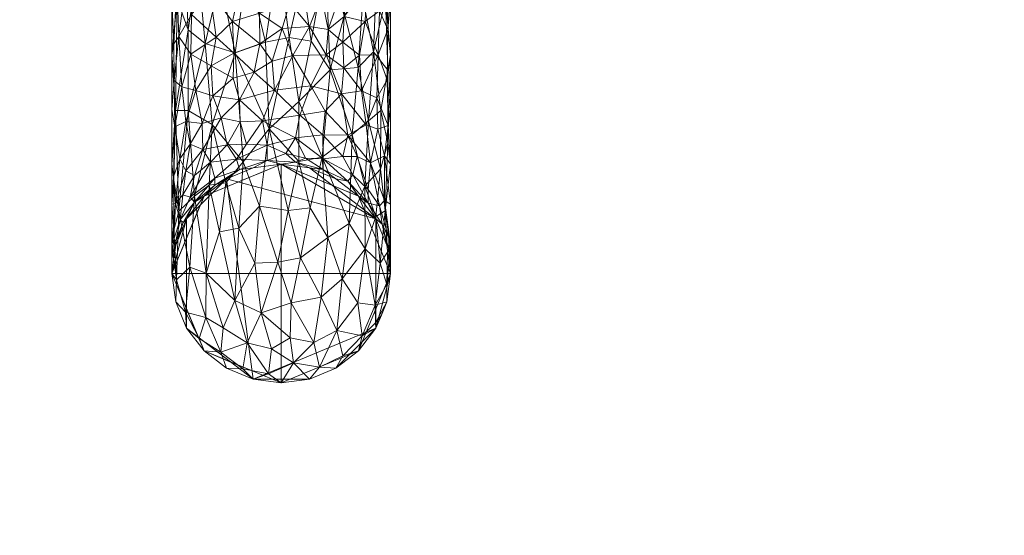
# Model space of a CAD drawing. Header units: millimetres. Extents: x -1219 to 1219, y -1219 to 1219.
# Tile 3 of 5: x -42 to 116, y -77 to 6. Entities that reach past the tile are written whole.
import ezdxf

# ---------------------------------------------------------------- set-up
doc = ezdxf.new("R2010")
doc.units = ezdxf.units.MM
doc.layers.add('A-DOOR', color=31, linetype='Continuous')

msp = doc.modelspace()

# ---------------------------------------------------------------- meshes
at = {"layer": 'A-DOOR', "lineweight": 13}
mesh = msp.add_polyface(dxfattribs=at)
corners = [(-1219.2, 1219.2, -0.49), (-1219.2, -1219.2, -0.49), (1219.2, -1219.2, -0.49), (1219.2, 1219.2, -0.49)]
mesh.append_faces([[corners[k] for k in face] for face in [(0, 1, 2, 3)]])
mesh = msp.add_polyface(dxfattribs=at)
corners = [(1219.2, -1219.2, -40.49), (-1219.2, -1219.2, -40.49), (-1219.2, 1219.2, -40.49), (1219.2, 1219.2, -40.49)]
mesh.append_faces([[corners[k] for k in face] for face in [(0, 1, 2, 3)]])
mesh = msp.add_polyface(dxfattribs=at)
corners = [(-17.22, 27.57, 38.36), (-17.11, 18.99, 45.69), (-16.29, 25.03, 44.98), (-7.38, 0.31, 62.88), (-5.46, 14.18, 61.65), (-9.8, 12.12, 60), (-13.37, 14.31, 56.02), (-15.34, 13.68, 53.22), (-14.9, 4.01, 56), (-16.43, 31.98, 37.7), (-15.04, 30.84, 43.32), (-17.5, 17.5, 42.32), (-17.5, 0, 47.01), (-16.67, 8.89, 51.34), (-16.96, -8.9, 50.3), (-12.8, 32.54, 45.83), (-14.67, 22.36, 50.53), (-12.35, 23.49, 53.18), (-14.89, -8.91, 55.3), (-12.18, 1.82, 59.54), (-3.91, 27.49, 56.22), (-0.46, 15.85, 62.05), (-2.51, 2.02, 64.29), (-9.97, 28.77, 52.15), (-7.2, 24.57, 56.64), (-7.36, 33.01, 50.72), (-10.12, 20.77, 56.7), (-16.84, 36.32, 28.18), (-17.5, 30.31, 29.51)]
mesh.append_faces([[corners[k] for k in face] for face in [(0, 1, 2), (3, 4, 5), (6, 7, 8), (9, 2, 10), (9, 0, 2), (14, 13, 12), (15, 16, 17), (18, 19, 8), (20, 4, 21), (22, 21, 4), (23, 24, 25), (26, 23, 17), (3, 5, 19), (26, 24, 23), (22, 4, 3), (20, 24, 4), (19, 5, 6), (19, 6, 8), (7, 6, 16), (14, 8, 13), (10, 16, 15), (16, 10, 2), (2, 1, 7), (16, 6, 17), (26, 6, 5), (15, 17, 23), (2, 7, 16), (13, 8, 7), (0, 27, 28), (1, 0, 11), (11, 13, 1), (7, 1, 13), (6, 26, 17), (24, 5, 4), (24, 26, 5), (20, 25, 24)]], dxfattribs={"vtx0": -1, "vtx1": -1, "vtx2": -1})
mesh.append_faces([[corners[k] for k in face] for face in [(11, 12, 13), (28, 11, 0)]], dxfattribs={"vtx1": -1, "vtx2": -1})
mesh = msp.add_polyface(dxfattribs=at)
corners = [(16.47, 24.99, 44.39), (16.69, 8.89, 51.26), (17.5, 17.5, 42.32), (7.06, 15.07, 60.74), (7.8, 27.11, 54.81), (4.03, 23.18, 58.59), (10.92, 20, 56.38), (14.76, 0.51, 56.41), (17.03, -2.44, 50.94), (17.5, 30.31, 29.51), (17.5, 0, 47.01), (13.94, 34.5, 41.78), (11.19, 31.08, 49.18), (14.29, 21.48, 51.66), (12.28, -2, 59.43), (13.04, 8.95, 57.81), (16.79, 36, 29.31), (-0.36, 37.41, 48.83), (-3.91, 27.49, 56.22), (0.25, 27.73, 56.58), (15.21, 11.26, 54.18), (-0.46, 15.85, 62.05), (3.34, 11.97, 62.79), (10.11, 6.46, 60.86), (7.8, -2.41, 62.61), (4.77, 2.22, 63.8), (4.4, 33.87, 51.38), (8.27, 37.27, 45.96), (1.24, 2.77, 64.39), (-2.51, 2.02, 64.29), (2.8, -7.45, 63.75)]
mesh.append_faces([[corners[k] for k in face] for face in [(0, 1, 2), (3, 4, 5), (6, 4, 3), (1, 7, 8), (11, 12, 13), (14, 7, 15), (0, 9, 16), (17, 18, 19), (0, 13, 20), (21, 5, 19), (3, 5, 22), (3, 23, 6), (20, 7, 1), (14, 23, 24), (23, 14, 15), (25, 3, 22), (6, 23, 15), (3, 24, 23), (13, 6, 15), (20, 15, 7), (11, 13, 0), (0, 20, 1), (13, 15, 20), (5, 4, 26), (27, 4, 12), (4, 6, 12), (13, 12, 6), (22, 5, 21), (28, 21, 29), (22, 28, 25), (10, 1, 8), (21, 19, 18), (26, 19, 5), (21, 28, 22), (30, 25, 28), (3, 25, 24)]], dxfattribs={"vtx0": -1, "vtx1": -1, "vtx2": -1})
mesh.append_faces([[corners[k] for k in face] for face in [(1, 10, 2)]], dxfattribs={"vtx0": -1, "vtx2": -1})
mesh.append_faces([[corners[k] for k in face] for face in [(2, 9, 0)]], dxfattribs={"vtx1": -1, "vtx2": -1})
mesh = msp.add_polyface(dxfattribs=at)
corners = [(-10.44, 14.95, 26.68), (-6.7, 10.53, 27.62), (-11.43, 10.14, 31.25), (-3.47, 6.7, 28.55), (-3.43, 1.79, 29.76), (-7.83, 5.34, 30.6), (-14.95, 14.88, 33.2), (-16.71, 11.33, 39.56), (-17.13, 19.13, 36.93), (-14.38, 6.48, 36.18), (-13.79, 10.57, 33.8), (-10.41, 2.85, 32.75), (-2.42, 10.48, 26.23), (1.36, 8.33, 27.45), (-15.47, 10.48, 36.7), (-16.38, 2.93, 40.69), (-12.76, 14.35, 30.01), (-7.58, 0.29, 31.23), (-10.1, 18.02, 22.21), (-5.22, 13.65, 24.19), (-14.46, 0.11, 37.15), (-17.17, -4.12, 43.34), (-17.22, 1.77, 43.85), (0.15, 4.24, 28.99), (-0.61, 15.56, 20.03), (-3.7, 15.35, 21.21), (-2.28, 16.89, 17.11), (-1.43, 13.69, 23), (1.41, 11.79, 25.02), (-6.7, 16.7, 20.7), (-17.5, 17.5, 42.32), (-17.5, 8.75, 44.66), (-11.22, -1.74, 33.5), (-17.5, 0, 47.01), (-1.45, -0.99, 29.54)]
mesh.append_faces([[corners[k] for k in face] for face in [(30, 7, 31)]], dxfattribs={"vtx0": -1, "vtx1": -1})
mesh.append_faces([[corners[k] for k in face] for face in [(0, 1, 2), (3, 4, 5), (6, 7, 8), (2, 9, 10), (1, 5, 2), (2, 5, 11), (3, 12, 13), (7, 14, 15), (0, 2, 16), (14, 6, 10), (3, 5, 1), (4, 17, 5), (5, 17, 11), (0, 18, 19), (9, 20, 15), (21, 22, 15), (4, 3, 23), (12, 3, 1), (19, 12, 1), (0, 19, 1), (24, 25, 26), (27, 12, 19), (12, 27, 28), (19, 29, 25), (25, 24, 27), (19, 25, 27), (13, 23, 3), (11, 20, 9), (22, 7, 15), (11, 17, 32), (20, 11, 32), (2, 11, 9), (7, 30, 8), (14, 10, 9), (16, 10, 6), (15, 14, 9), (6, 14, 7), (10, 16, 2), (7, 22, 31), (23, 34, 4)]], dxfattribs={"vtx0": -1, "vtx1": -1, "vtx2": -1})
mesh.append_faces([[corners[k] for k in face] for face in [(33, 31, 22)]], dxfattribs={"vtx1": -1, "vtx2": -1})
mesh = msp.add_polyface(dxfattribs=at)
corners = [(1.82, -0.09, 29.6), (-1.45, -0.99, 29.54), (0.15, 4.24, 28.99), (2.28, 14.58, 21.95), (1.41, 11.79, 25.02), (-1.43, 13.69, 23), (10.05, 6.14, 31.75), (13.65, 10.88, 33.45), (13.42, 5.36, 35.16), (-0.61, 15.56, 20.03), (17.1, 11.37, 41.13), (17.5, 8.75, 44.66), (17.05, 4.05, 42.78), (10.65, 12.85, 28.76), (6.46, 9.5, 28.15), (7.1, 13.84, 25.03), (9.93, 15.26, 25.83), (12.26, 15.93, 27.91), (9.35, 9.44, 29.87), (7.52, 4.05, 30.77), (10.01, -2.08, 32.55), (9.85, 2.06, 32.44), (12.51, -0.07, 34.77), (15.52, 0, 38.92), (4.49, 4.54, 29.51), (7.18, 0, 31.05), (1.36, 8.33, 27.45), (15.71, 7.06, 38.37), (16.54, 16.13, 36.45), (-2.42, 10.48, 26.23), (16.95, -4, 42.37), (17.5, 0, 47.01), (17.5, 17.5, 42.32), (14.28, 17.26, 29.93)]
mesh.append_faces([[corners[k] for k in face] for face in [(0, 1, 2), (3, 4, 5), (6, 7, 8), (9, 3, 5), (10, 11, 12), (13, 14, 15), (16, 17, 13), (14, 18, 19), (20, 21, 22), (23, 22, 8), (24, 25, 0), (18, 7, 6), (14, 24, 26), (21, 19, 6), (4, 15, 14), (18, 14, 13), (4, 14, 26), (13, 17, 7), (27, 10, 12), (7, 28, 27), (7, 27, 8), (2, 26, 24), (4, 26, 29), (15, 4, 3), (30, 12, 31), (12, 23, 27), (23, 12, 30), (27, 28, 10), (0, 2, 24), (23, 8, 27), (8, 22, 21), (21, 20, 25), (19, 25, 24), (21, 6, 8), (25, 19, 21), (14, 19, 24), (7, 18, 13), (19, 18, 6), (13, 15, 16), (7, 17, 33)]], dxfattribs={"vtx0": -1, "vtx1": -1, "vtx2": -1})
mesh.append_faces([[corners[k] for k in face] for face in [(10, 32, 11)]], dxfattribs={"vtx0": -1, "vtx2": -1})
mesh.append_faces([[corners[k] for k in face] for face in [(11, 31, 12)]], dxfattribs={"vtx1": -1, "vtx2": -1})
mesh = msp.add_polyface(dxfattribs=at)
corners = [(-6.81, -27.71, 54.97), (-3.49, -24.21, 58.19), (-6.11, -17.09, 60.48), (-16.38, -25.01, 44.69), (-14.89, -8.91, 55.3), (-16.96, -8.9, 50.3), (-17.22, -28.06, 37.82), (-17.5, -23.91, 35.91), (-17.5, -30.31, 29.51), (-14.67, -33.96, 40.84), (-13.88, -22.61, 51.67), (-11.07, -11.16, 59.26), (-17.5, 0, 47.01), (-17.5, -17.5, 42.32), (-17.18, -20.06, 44.69), (-7.38, 0.31, 62.88), (-12.18, 1.82, 59.54), (-12.02, -34.96, 44.48), (-11.53, -20.83, 55.43), (-8.86, -20.49, 57.71), (-1.92, -11.84, 63.04), (-0.54, -33.19, 52.67), (1.12, -24.9, 58.18), (3.05, -32.5, 52.9), (-2.51, 2.02, 64.29), (1.24, 2.77, 64.39), (-14.9, 4.01, 56), (-16.79, -36, 29.31), (-9.91, -28.32, 52.52), (-4.22, -33.33, 51.9), (2.79, -17.08, 61.41), (2.8, -7.45, 63.75)]
mesh.append_faces([[corners[k] for k in face] for face in [(7, 14, 13)]], dxfattribs={"vtx0": -1, "vtx1": -1})
mesh.append_faces([[corners[k] for k in face] for face in [(0, 1, 2), (3, 4, 5), (9, 10, 3), (4, 10, 11), (7, 6, 14), (2, 15, 11), (4, 11, 16), (3, 10, 4), (17, 10, 9), (11, 18, 19), (18, 11, 10), (19, 0, 2), (1, 20, 2), (1, 21, 22), (22, 21, 23), (15, 20, 24), (20, 15, 2), (24, 20, 25), (15, 16, 11), (5, 4, 26), (3, 14, 6), (8, 27, 6), (27, 3, 6), (3, 5, 14), (5, 13, 14), (17, 28, 18), (17, 18, 10), (19, 18, 28), (0, 19, 28), (11, 19, 2), (0, 29, 1), (21, 1, 29), (22, 30, 20), (22, 20, 1), (25, 20, 31)]], dxfattribs={"vtx0": -1, "vtx1": -1, "vtx2": -1})
mesh.append_faces([[corners[k] for k in face] for face in [(6, 7, 8), (5, 12, 13)]], dxfattribs={"vtx0": -1, "vtx2": -1})
mesh = msp.add_polyface(dxfattribs=at)
corners = [(-16.38, 2.93, 40.69), (-14.46, 0.11, 37.15), (-15.95, -5.12, 39.33), (-17.5, -8.75, 44.66), (-17.17, -4.12, 43.34), (-17.02, -11.51, 40.73), (-9.62, -10.08, 29.72), (-12.65, -11, 32.1), (-10.95, -6.53, 32.33), (-7.58, 0.29, 31.23), (-4.35, -2.74, 29.85), (-7.7, -3.71, 30.93), (-6.7, -7.21, 29.41), (-6.6, -10.73, 27.43), (-15.31, -10.67, 36.3), (-14.58, -14.29, 32.91), (-16.22, -16.62, 35.08), (-13.67, -5.72, 35.39), (-5.56, -14.27, 23.63), (-7.16, -16.68, 21.17), (-8.65, -14.41, 25.56), (-2.28, -16.91, 17.08), (-2.28, -14.46, 22.13), (-1.07, -5.65, 28.6), (-3.02, -10.54, 26.3), (-17.5, 0, 47.01), (-17.22, 1.77, 43.85), (-11.22, -1.74, 33.5), (-17.24, -19.49, 37.41), (-17.5, -17.5, 42.32), (-12.54, -15.12, 29.07), (-11.33, -17.17, 25.22), (-3.43, 1.79, 29.76), (-15.31, -18.55, 30.98)]
mesh.append_faces([[corners[k] for k in face] for face in [(0, 1, 2), (3, 4, 5), (6, 7, 8), (9, 10, 11), (6, 12, 13), (14, 15, 16), (8, 7, 17), (1, 17, 2), (17, 14, 2), (14, 5, 2), (18, 19, 20), (21, 19, 22), (12, 23, 24), (12, 11, 10), (18, 22, 19), (4, 0, 2), (25, 26, 4), (17, 1, 27), (8, 17, 27), (7, 15, 14), (7, 14, 17), (16, 28, 5), (16, 5, 14), (11, 27, 9), (6, 8, 12), (13, 12, 24), (30, 6, 20), (18, 13, 24), (20, 6, 13), (5, 4, 2), (30, 15, 7), (6, 30, 7), (31, 30, 20), (9, 32, 10), (12, 10, 23), (12, 8, 11), (27, 11, 8), (33, 15, 30), (13, 18, 20), (24, 22, 18)]], dxfattribs={"vtx0": -1, "vtx1": -1, "vtx2": -1})
mesh.append_faces([[corners[k] for k in face] for face in [(5, 29, 3)]], dxfattribs={"vtx0": -1, "vtx2": -1})
mesh.append_faces([[corners[k] for k in face] for face in [(3, 25, 4)]], dxfattribs={"vtx1": -1, "vtx2": -1})
mesh = msp.add_polyface(dxfattribs=at)
corners = [(0.72, -15.76, 19.64), (-2.28, -14.46, 22.13), (2.26, -13.28, 23.62), (17.09, -11.31, 41.13), (16.95, -4, 42.37), (17.5, -8.75, 44.66), (15.32, -6.87, 37.64), (9.86, -16.28, 24.53), (6.7, -16.65, 20.81), (6.66, -12.81, 25.79), (7.01, -9.03, 28.68), (10.65, -12.85, 28.76), (9.66, -6.24, 31.44), (12.82, -5.76, 34.36), (13.58, -11.22, 33.18), (4.71, -4.95, 29.47), (7.18, 0, 31.05), (14.28, -17.26, 29.93), (15.47, -11.88, 36.04), (17.5, 0, 47.01), (10.01, -2.08, 32.55), (-1.07, -5.65, 28.6), (2.98, -9.63, 26.92), (-3.02, -10.54, 26.3), (1.82, -0.09, 29.6), (-4.35, -2.74, 29.85), (-1.45, -0.99, 29.54), (16.54, -16.13, 36.45), (17.5, -17.5, 42.32), (15.52, 0, 38.92), (12.13, -16.28, 27.36), (12.51, -0.07, 34.77), (-3.43, 1.79, 29.76), (3.89, -16.53, 18.98)]
mesh.append_faces([[corners[k] for k in face] for face in [(28, 3, 5)]], dxfattribs={"vtx0": -1, "vtx1": -1})
mesh.append_faces([[corners[k] for k in face] for face in [(0, 1, 2), (3, 4, 5), (4, 3, 6), (7, 8, 9), (10, 11, 9), (12, 13, 14), (10, 15, 12), (15, 16, 12), (6, 14, 13), (11, 14, 17), (18, 17, 14), (12, 14, 11), (18, 14, 6), (9, 8, 2), (12, 16, 20), (21, 15, 22), (23, 22, 2), (24, 16, 15), (25, 26, 21), (21, 24, 15), (22, 23, 21), (27, 3, 28), (13, 29, 6), (4, 6, 29), (1, 23, 2), (9, 2, 22), (10, 9, 22), (9, 11, 7), (30, 7, 11), (15, 10, 22), (11, 10, 12), (20, 13, 12), (29, 13, 31), (3, 27, 18), (26, 25, 32), (2, 33, 0), (3, 18, 6), (17, 18, 27), (13, 20, 31), (11, 17, 30), (21, 26, 24)]], dxfattribs={"vtx0": -1, "vtx1": -1, "vtx2": -1})
mesh.append_faces([[corners[k] for k in face] for face in [(4, 19, 5)]], dxfattribs={"vtx0": -1, "vtx2": -1})
mesh = msp.add_polyface(dxfattribs=at)
corners = [(17.5, -17.5, 42.32), (16.61, -24.96, 43.92), (17.5, -30.31, 29.51), (13.35, -20.99, 53.29), (13.96, -10.57, 56.32), (11.34, -12.73, 58.63), (9.76, -35.83, 46.2), (10.84, -27.01, 52.58), (7.46, -29.2, 53.61), (17.07, -14.15, 48.19), (15.92, -8.89, 53.32), (15.86, -18.28, 50.26), (12.28, -2, 59.43), (7.8, -2.41, 62.61), (17.03, -2.44, 50.94), (2.8, -7.45, 63.75), (6.54, -16.35, 60.56), (3.05, -32.5, 52.9), (4.63, -24.49, 57.74), (1.12, -24.9, 58.18), (13.4, -31.06, 46.28), (15.81, -33.31, 38.39), (17.01, -31.57, 35.12), (15.11, -25.86, 47.4), (14.76, 0.51, 56.41), (2.79, -17.08, 61.41), (17.5, 0, 47.01), (-1.92, -11.84, 63.04), (4.77, 2.22, 63.8)]
mesh.append_faces([[corners[k] for k in face] for face in [(0, 1, 2), (26, 9, 0)]], dxfattribs={"vtx0": -1, "vtx1": -1})
mesh.append_faces([[corners[k] for k in face] for face in [(3, 4, 5), (6, 7, 8), (9, 10, 11), (3, 5, 7), (12, 13, 5), (3, 11, 4), (14, 10, 9), (15, 16, 13), (17, 18, 19), (5, 13, 16), (20, 7, 6), (21, 22, 1), (3, 7, 20), (16, 7, 5), (23, 3, 20), (23, 11, 3), (24, 4, 10), (12, 5, 4), (14, 24, 10), (24, 12, 4), (18, 25, 19), (16, 8, 7), (23, 21, 1), (21, 23, 20), (11, 23, 1), (9, 1, 0), (4, 11, 10), (1, 9, 11), (9, 26, 14), (2, 1, 22), (18, 8, 16), (8, 18, 17), (25, 16, 15), (16, 25, 18), (27, 25, 15), (28, 15, 13)]], dxfattribs={"vtx0": -1, "vtx1": -1, "vtx2": -1})
mesh = msp.add_polyface(dxfattribs=at)
corners = [(-2.28, -16.91, 17.08), (-6.7, -18.32, 16.37), (-7.16, -16.68, 21.17), (-14.58, -22.76, 23.11), (-10.65, -19.71, 19.57), (-13.88, -23.57, 18.11), (-16.9, -30.47, 12.01), (-16.9, -29.8, 18.24), (-15.71, -26.83, 16.96), (-17.5, -35, 12.01), (-17.5, -32.66, 20.76), (-10.65, -20.85, 15.37), (-15.16, -26.25, 12.01), (-12.37, -22.63, 12.01), (-8.75, -19.84, 12.01), (-11.33, -17.17, 25.22), (-13.88, -19.32, 26.83), (-12.54, -15.12, 29.07), (-17.23, -29.51, 24.23), (-4.53, -18.1, 12.01), (-16.94, -23.81, 31.25), (-16.17, -26.42, 22.15), (-17.5, -23.91, 35.91), (-17.24, -19.49, 37.41), (-17.5, -30.31, 29.51), (-15.31, -18.55, 30.98), (-15.76, -22.41, 27.75), (-17.5, -17.5, 42.32), (-14.58, -14.29, 32.91), (-16.22, -16.62, 35.08), (-8.65, -14.41, 25.56), (-17.02, -11.51, 40.73)]
mesh.append_faces([[corners[k] for k in face] for face in [(12, 5, 13), (24, 18, 10), (6, 8, 12)]], dxfattribs={"vtx0": -1, "vtx1": -1})
mesh.append_faces([[corners[k] for k in face] for face in [(0, 1, 2), (3, 4, 5), (6, 7, 8), (5, 4, 11), (15, 16, 17), (18, 7, 10), (4, 2, 1), (0, 19, 1), (18, 20, 21), (20, 22, 23), (8, 5, 12), (3, 5, 21), (16, 25, 17), (11, 1, 14), (15, 2, 4), (3, 26, 16), (20, 18, 24), (7, 18, 21), (28, 25, 29), (8, 7, 21), (5, 8, 21), (25, 16, 26), (2, 15, 30), (3, 15, 4), (31, 23, 27), (20, 23, 29), (5, 11, 13), (1, 11, 4), (26, 21, 20), (3, 16, 15), (21, 26, 3), (25, 20, 29), (20, 25, 26)]], dxfattribs={"vtx0": -1, "vtx1": -1, "vtx2": -1})
mesh.append_faces([[corners[k] for k in face] for face in [(11, 14, 13), (7, 6, 9), (20, 24, 22)]], dxfattribs={"vtx0": -1, "vtx2": -1})
mesh.append_faces([[corners[k] for k in face] for face in [(9, 10, 7), (19, 14, 1), (22, 27, 23)]], dxfattribs={"vtx1": -1, "vtx2": -1})
mesh = msp.add_polyface(dxfattribs=at)
corners = [(2.28, -17.17, 16.1), (0, -17.5, 12.01), (-2.28, -16.91, 17.08), (6.7, -18.36, 16.22), (10.65, -20.2, 18.17), (8.75, -19.84, 12.01), (17.2, -29.34, 24.16), (17.5, -30.31, 29.51), (17.5, -32.66, 20.76), (16.17, -27.07, 20.26), (15.16, -26.25, 12.01), (13.88, -23.73, 17.45), (16.52, -23.28, 29.7), (12.37, -22.63, 12.01), (4.53, -18.1, 12.01), (-4.53, -18.1, 12.01), (15.73, -24.15, 24.81), (14.28, -17.26, 29.93), (0.72, -15.76, 19.64), (16.54, -16.13, 36.45), (16.9, -30.47, 12.01), (17.19, -31.13, 17.99), (11.46, -19.22, 22.24), (6.7, -16.65, 20.81), (9.86, -16.28, 24.53), (12.13, -16.28, 27.36), (13.88, -21.53, 23.38), (17.5, -23.91, 35.91), (17.5, -35, 12.01), (-2.28, -14.46, 22.13), (3.89, -16.53, 18.98), (2.26, -13.28, 23.62), (17.5, -17.5, 42.32)]
mesh.append_faces([[corners[k] for k in face] for face in [(13, 11, 10), (15, 2, 1), (10, 9, 20), (20, 21, 28), (28, 21, 8), (27, 19, 32)]], dxfattribs={"vtx0": -1, "vtx1": -1})
mesh.append_faces([[corners[k] for k in face] for face in [(0, 1, 2), (3, 4, 5), (9, 10, 11), (7, 6, 12), (12, 16, 17), (2, 18, 0), (19, 12, 17), (9, 11, 16), (9, 6, 21), (22, 23, 24), (4, 22, 11), (25, 26, 22), (19, 27, 12), (18, 2, 29), (0, 30, 3), (4, 11, 13), (11, 26, 16), (0, 3, 14), (4, 3, 23), (21, 6, 8), (6, 9, 16), (9, 21, 20), (30, 0, 18), (30, 31, 23), (22, 26, 11), (3, 30, 23), (17, 16, 26), (6, 16, 12), (26, 25, 17), (23, 22, 4), (25, 22, 24)]], dxfattribs={"vtx0": -1, "vtx1": -1, "vtx2": -1})
mesh.append_faces([[corners[k] for k in face] for face in [(6, 7, 8), (0, 14, 1), (3, 5, 14)]], dxfattribs={"vtx0": -1, "vtx2": -1})
mesh.append_faces([[corners[k] for k in face] for face in [(13, 5, 4), (27, 7, 12)]], dxfattribs={"vtx1": -1, "vtx2": -1})
mesh = msp.add_polyface(dxfattribs=at)
corners = [(-17.5, -35, -0.49), (-16.9, -30.47, -0.49), (-15.16, -26.25, -0.49), (-12.37, -22.63, -0.49), (-8.75, -19.84, -0.49), (-4.53, -18.1, -0.49), (0, -17.5, -0.49), (4.53, -18.1, -0.49), (8.75, -19.84, -0.49), (12.37, -22.63, -0.49), (15.16, -26.25, -0.49), (16.9, -30.47, -0.49), (17.5, -35, -0.49), (16.9, -39.53, -0.49), (15.16, -43.75, -0.49), (12.37, -47.37, -0.49), (8.75, -50.16, -0.49), (4.53, -51.9, -0.49), (0, -52.5, -0.49), (-4.53, -51.9, -0.49), (-8.75, -50.16, -0.49), (-12.37, -47.37, -0.49), (-15.16, -43.75, -0.49), (-16.9, -39.53, -0.49)]
mesh.append_faces([[corners[k] for k in face] for face in [(22, 19, 20, 21)]], dxfattribs={"vtx0": -1})
mesh.append_faces([[corners[k] for k in face] for face in [(17, 19, 14, 16)]], dxfattribs={"vtx0": -1, "vtx1": -1, "vtx2": -1})
mesh.append_faces([[corners[k] for k in face] for face in [(4, 19, 22, 2), (19, 4, 10, 14)]], dxfattribs={"vtx0": -1, "vtx1": -1, "vtx2": -1, "vtx3": -1})
mesh.append_faces([[corners[k] for k in face] for face in [(10, 6, 7)]], dxfattribs={"vtx0": -1, "vtx2": -1})
mesh.append_faces([[corners[k] for k in face] for face in [(14, 10, 11, 12)]], dxfattribs={"vtx0": -1, "vtx3": -1})
mesh.append_faces([[corners[k] for k in face] for face in [(3, 4, 2), (15, 16, 14), (13, 14, 12)]], dxfattribs={"vtx1": -1})
mesh.append_faces([[corners[k] for k in face] for face in [(0, 1, 2), (17, 18, 19)]], dxfattribs={"vtx2": -1})
mesh.append_faces([[corners[k] for k in face] for face in [(22, 23, 0, 2), (4, 5, 6, 10)]], dxfattribs={"vtx2": -1, "vtx3": -1})
mesh.append_faces([[corners[k] for k in face] for face in [(7, 8, 9, 10)]], dxfattribs={"vtx3": -1})
mesh = msp.add_polyface(dxfattribs=at)
corners = [(17.5, -35, -0.49), (16.9, -30.47, -0.49), (15.16, -26.25, -0.49), (12.37, -22.63, -0.49), (8.75, -19.84, -0.49), (4.53, -18.1, -0.49), (0, -17.5, -0.49), (-4.53, -18.1, -0.49), (-8.75, -19.84, -0.49), (-12.37, -22.63, -0.49), (-15.16, -26.25, -0.49), (-16.9, -30.47, -0.49), (-17.5, -35, -0.49), (-17.5, -35, 12.01), (-16.9, -30.47, 12.01), (-15.16, -26.25, 12.01), (-12.37, -22.63, 12.01), (-8.75, -19.84, 12.01), (-4.53, -18.1, 12.01), (0, -17.5, 12.01), (4.53, -18.1, 12.01), (8.75, -19.84, 12.01), (12.37, -22.63, 12.01), (15.16, -26.25, 12.01), (16.9, -30.47, 12.01), (17.5, -35, 12.01)]
mesh.append_faces([[corners[k] for k in face] for face in [(1, 24, 25, 0)]], dxfattribs={"vtx0": -1})
mesh.append_faces([[corners[k] for k in face] for face in [(11, 14, 15, 10), (9, 16, 17, 8), (10, 15, 16, 9), (8, 17, 18, 7), (19, 6, 7, 18), (5, 20, 21, 4), (4, 21, 22, 3), (2, 23, 24, 1), (3, 22, 23, 2), (20, 5, 6, 19)]], dxfattribs={"vtx0": -1, "vtx2": -1})
mesh.append_faces([[corners[k] for k in face] for face in [(12, 13, 14, 11)]], dxfattribs={"vtx2": -1})
mesh = msp.add_polyface(dxfattribs=at)
corners = [(0, -17.5, -44.49), (-12.37, -22.63, -44.49), (-17.5, -35, -44.49), (-12.37, -47.37, -44.49), (0, -52.5, -44.49), (0, -52.5, -40.49), (-12.37, -47.37, -40.49), (-17.5, -35, -40.49), (-12.37, -22.63, -40.49), (0, -17.5, -40.49), (-8.22, -49.1, -40.49), (-6.19, -49.94, -44.49), (-4.11, -50.8, -44.49), (-14.94, -41.19, -44.49), (-14.94, -41.19, -40.49), (-16.22, -38.09, -40.49), (-6.19, -20.06, -40.49), (-6.19, -20.06, -44.49), (-9.28, -21.34, -44.49), (-14.94, -28.81, -40.49), (-14.94, -28.81, -44.49), (-16.22, -31.91, -44.49), (-9.28, -48.66, -44.49), (-4.11, -50.8, -40.49), (-13.66, -44.28, -44.49), (-13.66, -44.28, -40.49), (-16.22, -38.09, -44.49), (-4.11, -19.2, -44.49), (-3.09, -18.78, -40.49), (-9.28, -21.34, -40.49), (-13.66, -25.72, -44.49), (-13.66, -25.72, -40.49), (-16.22, -31.91, -40.49)]
mesh.append_faces([[corners[k] for k in face] for face in [(6, 22, 10), (22, 6, 3), (10, 11, 23)]], dxfattribs={"vtx0": -1, "vtx1": -1})
mesh.append_faces([[corners[k] for k in face] for face in [(14, 13, 24, 25), (7, 2, 26, 15), (3, 6, 25, 24), (23, 11, 12), (15, 26, 13, 14), (2, 7, 32, 21), (1, 8, 29, 18), (18, 29, 16, 17), (20, 19, 31, 30), (21, 32, 19, 20), (30, 31, 8, 1), (27, 16, 28)]], dxfattribs={"vtx0": -1, "vtx2": -1})
mesh.append_faces([[corners[k] for k in face] for face in [(9, 0, 28)]], dxfattribs={"vtx1": -1})
mesh.append_faces([[corners[k] for k in face] for face in [(27, 17, 16), (22, 11, 10), (0, 27, 28)]], dxfattribs={"vtx1": -1, "vtx2": -1})
mesh.append_faces([[corners[k] for k in face] for face in [(4, 5, 23, 12)]], dxfattribs={"vtx2": -1})
mesh = msp.add_polyface(dxfattribs=at)
corners = [(0, -35, -44.49), (0, -52.5, -44.49), (-12.37, -47.37, -44.49), (-17.5, -35, -44.49), (-12.37, -22.63, -44.49), (0, -17.5, -44.49)]
mesh.append_faces([[corners[k] for k in face] for face in [(2, 3, 0, 1)]], dxfattribs={"vtx1": -1})
mesh.append_faces([[corners[k] for k in face] for face in [(4, 5, 0, 3)]], dxfattribs={"vtx2": -1})
mesh = msp.add_polyface(dxfattribs=at)
corners = [(0, -17.5, -40.49), (-12.37, -22.63, -40.49), (-17.5, -35, -40.49), (-12.37, -47.37, -40.49), (0, -52.5, -40.49), (0, -35, -40.49)]
mesh.append_faces([[corners[k] for k in face] for face in [(5, 2, 3, 4)]], dxfattribs={"vtx0": -1})
mesh.append_faces([[corners[k] for k in face] for face in [(5, 0, 1, 2)]], dxfattribs={"vtx3": -1})
mesh = msp.add_polyface(dxfattribs=at)
corners = [(0, -52.5, -44.49), (12.37, -47.37, -44.49), (17.5, -35, -44.49), (12.37, -22.63, -44.49), (0, -17.5, -44.49), (0, -17.5, -40.49), (12.37, -22.63, -40.49), (17.5, -35, -40.49), (12.37, -47.37, -40.49), (0, -52.5, -40.49), (8.22, -20.9, -40.49), (6.19, -20.06, -44.49), (4.11, -19.2, -44.49), (14.94, -28.81, -44.49), (14.94, -28.81, -40.49), (16.22, -31.91, -40.49), (6.19, -49.94, -40.49), (6.19, -49.94, -44.49), (9.28, -48.66, -44.49), (14.94, -41.19, -40.49), (14.94, -41.19, -44.49), (16.22, -38.09, -44.49), (9.28, -21.34, -44.49), (4.11, -19.2, -40.49), (13.66, -25.72, -44.49), (13.66, -25.72, -40.49), (16.22, -31.91, -44.49), (4.11, -50.8, -44.49), (3.09, -51.22, -40.49), (9.28, -48.66, -40.49), (13.66, -44.28, -44.49), (13.66, -44.28, -40.49), (16.22, -38.09, -40.49)]
mesh.append_faces([[corners[k] for k in face] for face in [(6, 22, 10), (22, 6, 3), (10, 11, 23)]], dxfattribs={"vtx0": -1, "vtx1": -1})
mesh.append_faces([[corners[k] for k in face] for face in [(21, 32, 19, 20), (14, 13, 24, 25), (7, 2, 26, 15), (23, 11, 12), (29, 18, 1, 8), (15, 26, 13, 14), (18, 29, 16, 17), (2, 7, 32, 21), (20, 19, 31, 30), (3, 6, 25, 24), (30, 31, 8, 1), (27, 16, 28)]], dxfattribs={"vtx0": -1, "vtx2": -1})
mesh.append_faces([[corners[k] for k in face] for face in [(9, 0, 28)]], dxfattribs={"vtx1": -1})
mesh.append_faces([[corners[k] for k in face] for face in [(27, 17, 16), (22, 11, 10), (0, 27, 28)]], dxfattribs={"vtx1": -1, "vtx2": -1})
mesh.append_faces([[corners[k] for k in face] for face in [(4, 5, 23, 12)]], dxfattribs={"vtx2": -1})
mesh = msp.add_polyface(dxfattribs=at)
corners = [(0, -35, -44.49), (0, -17.5, -44.49), (12.37, -22.63, -44.49), (17.5, -35, -44.49), (12.37, -47.37, -44.49), (0, -52.5, -44.49)]
mesh.append_faces([[corners[k] for k in face] for face in [(4, 5, 0, 3)]], dxfattribs={"vtx2": -1})
mesh.append_faces([[corners[k] for k in face] for face in [(0, 1, 2, 3)]], dxfattribs={"vtx3": -1})
mesh = msp.add_polyface(dxfattribs=at)
corners = [(0, -52.5, -40.49), (12.37, -47.37, -40.49), (17.5, -35, -40.49), (12.37, -22.63, -40.49), (0, -17.5, -40.49), (0, -35, -40.49)]
mesh.append_faces([[corners[k] for k in face] for face in [(3, 4, 5, 2)]], dxfattribs={"vtx2": -1})
mesh.append_faces([[corners[k] for k in face] for face in [(5, 0, 1, 2)]], dxfattribs={"vtx3": -1})
mesh = msp.add_polyface(dxfattribs=at)
corners = [(-2.07, -51.03, 23.82), (-1.57, -47.05, 35.14), (-5.48, -46.1, 35.23), (0, -52.5, 12.01), (1.96, -49.29, 29.77), (-9.67, -47.6, 25.91), (-12.1, -42.03, 34.46), (-13.13, -45.39, 22.46), (-4.53, -51.9, 12.01), (-14.67, -33.96, 40.84), (-16.79, -36, 29.31), (-15.35, -41.19, 25.69), (-15.16, -43.75, 12.01), (-12.37, -47.37, 12.01), (-17.5, -35, 12.01), (-16.9, -39.53, 12.01), (-6.16, -50.24, 22.78), (-8.75, -50.16, 12.01), (-9.3, -43.69, 35.96), (-3.21, -41.28, 43.96), (-17.5, -30.31, 29.51), (-16.38, -25.01, 44.69), (-7.42, -39.29, 44.29), (-12.02, -34.96, 44.48), (1.6, -39.7, 46.25), (-0.54, -33.19, 52.67), (1.4, -45.3, 38.44), (-4.22, -33.33, 51.9), (-6.81, -27.71, 54.97), (-9.91, -28.32, 52.52)]
mesh.append_faces([[corners[k] for k in face] for face in [(8, 16, 17)]], dxfattribs={"vtx0": -1, "vtx1": -1})
mesh.append_faces([[corners[k] for k in face] for face in [(0, 1, 2), (0, 3, 4), (5, 6, 7), (9, 10, 11), (10, 15, 11), (8, 0, 16), (6, 5, 18), (2, 1, 19), (10, 9, 21), (16, 5, 17), (18, 2, 22), (1, 0, 4), (7, 11, 12), (11, 6, 9), (6, 23, 9), (19, 22, 2), (0, 2, 16), (5, 16, 2), (24, 25, 19), (19, 1, 26), (22, 19, 27), (28, 22, 27), (22, 29, 23), (5, 7, 13), (11, 7, 6), (19, 26, 24), (23, 6, 18), (22, 28, 29), (19, 25, 27), (2, 18, 5), (23, 18, 22)]], dxfattribs={"vtx0": -1, "vtx1": -1, "vtx2": -1})
mesh.append_faces([[corners[k] for k in face] for face in [(0, 8, 3), (10, 20, 14)]], dxfattribs={"vtx0": -1, "vtx2": -1})
mesh.append_faces([[corners[k] for k in face] for face in [(12, 13, 7), (14, 15, 10), (13, 17, 5), (15, 12, 11)]], dxfattribs={"vtx1": -1, "vtx2": -1})
mesh = msp.add_polyface(dxfattribs=at)
corners = [(12.92, -44.95, 25.06), (12.37, -47.37, 12.01), (15.16, -43.75, 12.01), (6.1, -50, 23.94), (8.75, -50.16, 12.01), (9.87, -48.18, 23.14), (15.09, -42.87, 21.29), (16.9, -39.53, 12.01), (15.02, -40.06, 30.15), (16.03, -41.64, 12.01), (15.81, -33.31, 38.39), (16.92, -36.76, 26.34), (17.01, -31.57, 35.12), (5.21, -46.04, 35.54), (1.96, -49.29, 29.77), (4.53, -51.9, 12.01), (0, -52.5, 12.01), (9.76, -35.83, 46.2), (7.46, -29.2, 53.61), (6.36, -38.76, 45.62), (17.5, -35, 12.01), (12.27, -39.67, 38.1), (8.88, -44.13, 35.69), (13.4, -31.06, 46.28), (1.6, -39.7, 46.25), (17.5, -30.31, 29.51), (1.4, -45.3, 38.44), (3.05, -32.5, 52.9), (-1.57, -47.05, 35.14), (-0.54, -33.19, 52.67)]
mesh.append_faces([[corners[k] for k in face] for face in [(7, 6, 9)]], dxfattribs={"vtx0": -1, "vtx1": -1})
mesh.append_faces([[corners[k] for k in face] for face in [(3, 4, 5), (6, 7, 8), (10, 11, 12), (13, 14, 3), (15, 3, 14), (6, 0, 2), (17, 18, 19), (8, 21, 0), (11, 10, 8), (13, 3, 22), (21, 8, 23), (5, 0, 22), (24, 13, 19), (22, 0, 21), (0, 5, 1), (22, 3, 5), (19, 13, 22), (26, 13, 24), (17, 22, 21), (19, 18, 27), (22, 17, 19), (23, 17, 21), (14, 26, 28), (23, 8, 10), (11, 25, 12), (13, 26, 14), (8, 7, 11), (0, 6, 8), (27, 29, 24), (19, 27, 24)]], dxfattribs={"vtx0": -1, "vtx1": -1, "vtx2": -1})
mesh.append_faces([[corners[k] for k in face] for face in [(0, 1, 2), (6, 2, 9), (5, 4, 1)]], dxfattribs={"vtx0": -1, "vtx2": -1})
mesh.append_faces([[corners[k] for k in face] for face in [(15, 4, 3), (16, 15, 14), (7, 20, 11), (20, 25, 11)]], dxfattribs={"vtx1": -1, "vtx2": -1})
mesh = msp.add_polyface(dxfattribs=at)
corners = [(-17.5, -35, -0.49), (-16.9, -39.53, -0.49), (-15.16, -43.75, -0.49), (-12.37, -47.37, -0.49), (-8.75, -50.16, -0.49), (-4.53, -51.9, -0.49), (0, -52.5, -0.49), (4.53, -51.9, -0.49), (8.75, -50.16, -0.49), (12.37, -47.37, -0.49), (15.16, -43.75, -0.49), (16.9, -39.53, -0.49), (17.5, -35, -0.49), (17.5, -35, 12.01), (16.9, -39.53, 12.01), (15.16, -43.75, 12.01), (12.37, -47.37, 12.01), (8.75, -50.16, 12.01), (4.53, -51.9, 12.01), (0, -52.5, 12.01), (-4.53, -51.9, 12.01), (-8.75, -50.16, 12.01), (-12.37, -47.37, 12.01), (-15.16, -43.75, 12.01), (-16.9, -39.53, 12.01), (-17.5, -35, 12.01)]
mesh.append_faces([[corners[k] for k in face] for face in [(1, 24, 25, 0)]], dxfattribs={"vtx0": -1})
mesh.append_faces([[corners[k] for k in face] for face in [(11, 14, 15, 10), (9, 16, 17, 8), (10, 15, 16, 9), (8, 17, 18, 7), (19, 6, 7, 18), (5, 20, 21, 4), (4, 21, 22, 3), (2, 23, 24, 1), (3, 22, 23, 2), (20, 5, 6, 19)]], dxfattribs={"vtx0": -1, "vtx2": -1})
mesh.append_faces([[corners[k] for k in face] for face in [(12, 13, 14, 11)]], dxfattribs={"vtx2": -1})

doc.saveas('drawing.dxf')
